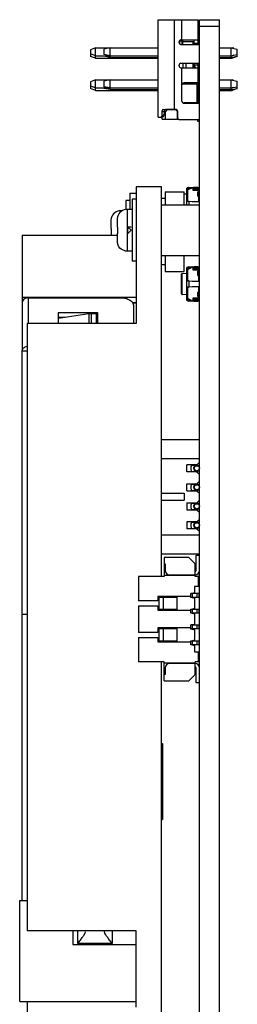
# Model space of a CAD drawing. Header units: millimetres. Extents: x 101 to 446, y 77 to 368.
# Tile 3 of 11: x 102 to 119, y 229 to 307. Entities that reach past the tile are written whole.
import ezdxf

# ---------------------------------------------------------------- set-up
doc = ezdxf.new("R2010")
doc.units = ezdxf.units.MM
doc.header["$LTSCALE"] = 32.67
doc.layers.add('00_COMPONENTS', color=7, linetype='CONTINUOUS')

msp = doc.modelspace()

# ---------------------------------------------------------------- linework, layer by layer
at = {"layer": '00_COMPONENTS', "color": 7}
for p, q in [((113.05, 298.945), (113.05, 306.645)), ((113.05, 306.645), (116.21, 306.645)), ((116.21, 304.695), (116.21, 306.645)), ((116.31, 137.895), (116.31, 306.645)), ((116.31, 306.645), (117.91, 306.645)), ((117.91, 138.995), (117.91, 306.645)), ((116.21, 305.375), (116.31, 305.375)), ((108.11, 304.425), (107.71, 304.275)), ((108.11, 303.594), (108.11, 304.425)), ((108.11, 304.425), (113.05, 304.425)), ((109.27, 304.425), (108.77, 304.325)), ((109.27, 303.658), (109.27, 304.425)), ((114.71, 304.845), (114.71, 304.895)), ((114.73, 304.97), (114.73, 304.77)), ((114.86, 305.045), (116.21, 305.045)), ((114.86, 304.695), (116.31, 304.695)), ((114.955, 304.695), (114.955, 305.045)), ((114.98, 305.045), (114.98, 304.695)), ((114.98, 304.925), (115.91, 304.925)), ((115.81, 304.695), (115.81, 304.925)), ((115.91, 304.695), (115.91, 305.045)), ((116.27, 304.925), (116.31, 304.925)), ((117.91, 304.425), (118.91, 304.425)), ((118.81, 304.425), (118.81, 303.658)), ((118.81, 304.425), (119.31, 304.325)), ((118.91, 304.405), (118.91, 304.425)), ((119.025, 304.382), (118.91, 304.425)), ((107.71, 304.275), (107.71, 303.744)), ((108.11, 303.785), (107.71, 303.935)), ((108.11, 303.594), (107.71, 303.744)), ((108.11, 303.785), (113.05, 303.785)), ((108.77, 304.325), (108.77, 303.885)), ((109.27, 303.785), (108.77, 303.885)), ((108.77, 303.785), (108.77, 303.758)), ((109.27, 303.658), (108.77, 303.758)), ((109.27, 303.658), (113.05, 303.658)), ((117.91, 303.785), (118.91, 303.785)), ((117.91, 303.658), (118.81, 303.658)), ((118.81, 303.785), (119.31, 303.885)), ((118.81, 303.658), (119.31, 303.758)), ((119.025, 303.828), (118.91, 303.785)), ((118.91, 303.785), (118.91, 303.805)), ((119.31, 303.744), (118.91, 303.594)), ((118.91, 303.594), (118.91, 303.678)), ((119.31, 303.744), (119.31, 304.325)), ((108.11, 303.594), (113.05, 303.594)), ((114.71, 302.995), (114.71, 303.045)), ((114.86, 303.195), (116.31, 303.195)), ((114.86, 302.845), (116.21, 302.845)), ((115.23, 303.195), (115.23, 302.845)), ((115.81, 302.845), (115.81, 303.195)), ((115.91, 302.845), (115.91, 303.195)), ((116.01, 302.845), (115.927, 303.045)), ((116.002, 302.864), (115.995, 302.883)), ((116.21, 301.045), (116.21, 303.195)), ((117.91, 303.594), (118.91, 303.594)), ((108.11, 301.885), (107.71, 301.735)), ((107.71, 301.735), (107.71, 301.204)), ((108.11, 301.245), (107.71, 301.395)), ((108.11, 301.054), (108.11, 301.885)), ((108.11, 301.885), (113.05, 301.885)), ((109.27, 301.885), (108.77, 301.785)), ((108.77, 301.785), (108.77, 301.345)), ((109.27, 301.245), (108.77, 301.345)), ((109.27, 301.118), (109.27, 301.885)), ((114.93, 300.195), (114.93, 301.495)), ((114.961, 301.586), (116.11, 301.586)), ((116.21, 301.645), (115.08, 301.645)), ((115.885, 301.645), (115.885, 301.586)), ((115.9, 301.645), (115.9, 301.585)), ((115.91, 301.586), (115.91, 301.645)), ((116.06, 301.586), (116.06, 301.645)), ((116.11, 301.586), (116.11, 300.085)), ((116.21, 301.885), (116.31, 301.885)), ((116.21, 301.645), (116.21, 301.645)), ((117.91, 301.885), (118.91, 301.885)), ((118.81, 301.885), (118.81, 301.118)), ((118.81, 301.885), (119.31, 301.785)), ((118.81, 301.245), (119.31, 301.345)), ((118.91, 301.865), (118.91, 301.885)), ((119.025, 301.842), (118.91, 301.885)), ((119.025, 301.288), (118.91, 301.245)), ((119.31, 301.204), (119.31, 301.785)), ((108.11, 301.054), (107.71, 301.204)), ((108.11, 301.245), (113.05, 301.245)), ((108.11, 301.054), (113.05, 301.054)), ((108.77, 301.245), (108.77, 301.218)), ((109.27, 301.118), (108.77, 301.218)), ((109.27, 301.118), (113.05, 301.118)), ((116.21, 301.01), (116.11, 301.06)), ((116.21, 300.56), (116.11, 300.51)), ((116.21, 301.045), (116.14, 301.045)), ((116.31, 301.035), (116.161, 301.035)), ((116.19, 300.496), (116.19, 300.085)), ((116.21, 301.245), (116.31, 301.245)), ((116.21, 301.118), (116.31, 301.118)), ((116.21, 301.054), (116.31, 301.054)), ((116.21, 301.01), (116.21, 300.56)), ((116.21, 301.01), (116.31, 301.01)), ((116.21, 300.56), (116.31, 300.56)), ((117.91, 301.245), (118.91, 301.245)), ((117.91, 301.118), (118.81, 301.118)), ((117.91, 301.054), (118.91, 301.054)), ((118.81, 301.118), (119.31, 301.218)), ((118.91, 301.245), (118.91, 301.265)), ((119.31, 301.204), (118.91, 301.054)), ((118.91, 301.054), (118.91, 301.138)), ((115.027, 300.055), (116.11, 300.055)), ((115.08, 300.045), (115.08, 300.085)), ((115.08, 300.085), (116.19, 300.085)), ((115.08, 300.045), (116.31, 300.045)), ((115.63, 300.085), (115.63, 300.055)), ((115.83, 300.085), (115.83, 300.055)), ((116.11, 300.045), (116.11, 300.055)), ((116.19, 300.085), (116.19, 300.045)), ((113.05, 298.945), (113.39, 298.945)), ((113.355, 299.395), (113.355, 299.095)), ((113.377, 298.785), (113.377, 298.945)), ((113.456, 298.984), (113.496, 299.045)), ((113.46, 299.545), (113.725, 299.545)), ((113.496, 299.045), (113.511, 299.068)), ((113.541, 299.395), (113.541, 299.204)), ((113.776, 299.536), (113.626, 299.386)), ((113.626, 298.785), (113.626, 299.386)), ((113.876, 299.546), (113.725, 299.546)), ((113.725, 299.545), (113.876, 299.544)), ((114.426, 299.536), (113.776, 299.536)), ((114.476, 299.545), (113.876, 299.545)), ((113.876, 299.545), (114.477, 299.543)), ((114.576, 299.386), (114.426, 299.536)), ((114.477, 299.543), (114.476, 299.545)), ((114.477, 299.543), (114.477, 299.543)), ((114.576, 298.785), (114.576, 299.386)), ((114.6, 298.895), (114.6, 299.395)), ((113.377, 298.785), (114.648, 298.785)), ((114.75, 298.745), (116.31, 298.745)), ((116.19, 298.634), (116.19, 298.745)), ((116.22, 298.585), (116.19, 298.634)), ((116.28, 298.585), (116.22, 298.585)), ((110.81, 292.927), (110.81, 291.645)), ((110.81, 292.927), (111.31, 292.927)), ((111.31, 293.418), (111.31, 282.617)), ((113.31, 293.418), (111.31, 293.418)), ((113.31, 262.628), (113.31, 293.418)), ((113.615, 293.036), (113.615, 291.995)), ((113.615, 293.036), (115.114, 293.036)), ((115.114, 291.995), (115.114, 293.036)), ((115.114, 292.877), (115.31, 292.884)), ((115.31, 291.995), (115.31, 293.337)), ((115.349, 293.337), (115.31, 293.337)), ((115.41, 293.137), (115.31, 293.137)), ((115.41, 293.379), (115.41, 293.387)), ((115.41, 293.387), (115.46, 293.387)), ((115.71, 293.337), (115.41, 293.187)), ((115.41, 293.187), (115.41, 293.237)), ((115.41, 292.295), (115.41, 293.187)), ((115.46, 293.387), (115.83, 293.387)), ((115.61, 293.287), (115.46, 293.287)), ((115.81, 293.337), (115.71, 293.337)), ((115.81, 293.137), (115.81, 293.337)), ((115.83, 293.287), (115.81, 293.287)), ((115.864, 293.237), (115.81, 293.237)), ((116.26, 293.137), (115.81, 293.137)), ((115.83, 293.387), (115.83, 293.261)), ((115.832, 293.357), (115.88, 293.325)), ((115.832, 293.259), (115.88, 293.226)), ((116.18, 293.387), (115.88, 293.387)), ((115.88, 293.374), (115.88, 293.385)), ((115.88, 293.226), (115.88, 293.325)), ((115.88, 293.325), (116.13, 293.325)), ((115.88, 293.226), (116.13, 293.226)), ((116.18, 293.235), (116.18, 293.387)), ((116.18, 293.387), (116.26, 293.387)), ((116.26, 293.237), (116.18, 293.237)), ((116.2, 292.697), (116.2, 293.037)), ((116.26, 293.037), (116.2, 293.037)), ((116.26, 292.237), (116.26, 293.387)), ((116.31, 293.287), (116.26, 293.287)), ((116.31, 293.187), (116.26, 293.187)), ((110.51, 292.337), (110.51, 291.645)), ((110.81, 292.337), (110.51, 292.337)), ((111.01, 292.445), (111.01, 287.545)), ((111.31, 292.445), (111.01, 292.445)), ((113.615, 292.516), (113.31, 292.516)), ((113.31, 291.995), (116.31, 291.995)), ((115.41, 292.295), (115.31, 292.295)), ((115.315, 292.288), (115.413, 292.288)), ((115.504, 292.269), (115.496, 292.27)), ((115.748, 292.238), (115.498, 292.269)), ((115.5, 292.269), (115.504, 292.269)), ((115.755, 292.238), (115.504, 292.269)), ((115.755, 292.237), (115.748, 292.238)), ((116.304, 292.237), (115.755, 292.237)), ((116.2, 292.697), (116.26, 292.697)), ((116.31, 292.487), (116.26, 292.487)), ((110.212, 291.537), (110.11, 291.537)), ((111.01, 291.645), (110.61, 291.645)), ((109.31, 290.7), (109.31, 290.139)), ((109.81, 290.808), (109.81, 290.248)), ((102.31, 289.618), (102.31, 284.289)), ((102.31, 289.618), (109.81, 289.618)), ((109.31, 289.639), (109.31, 289.618)), ((109.81, 289.748), (109.81, 289.183)), ((110.91, 289.995), (110.66, 290.246)), ((110.91, 290.245), (110.66, 290.244)), ((110.66, 289.744), (110.66, 290.244)), ((110.91, 289.995), (110.66, 290.244)), ((110.91, 289.995), (110.66, 289.744)), ((111.01, 288.345), (110.61, 288.345)), ((111.31, 287.545), (111.01, 287.545)), ((113.31, 287.995), (116.31, 287.995)), ((113.615, 287.258), (113.31, 287.258)), ((113.615, 287.995), (113.615, 286.737)), ((115.114, 286.737), (115.114, 287.995)), ((113.615, 286.737), (115.114, 286.737)), ((114.959, 286.585), (115.31, 286.597)), ((115.31, 284.451), (115.31, 287.051)), ((115.349, 287.051), (115.31, 287.051)), ((115.41, 286.851), (115.31, 286.851)), ((115.41, 287.092), (115.41, 287.101)), ((115.41, 287.101), (115.46, 287.101)), ((115.71, 287.051), (115.41, 286.901)), ((115.41, 286.901), (115.41, 286.951)), ((115.41, 286.008), (115.41, 286.901)), ((115.46, 287.101), (115.83, 287.101)), ((115.61, 287.001), (115.46, 287.001)), ((115.81, 287.051), (115.71, 287.051)), ((115.81, 286.851), (115.81, 287.051)), ((115.83, 287.001), (115.81, 287.001)), ((115.864, 286.951), (115.81, 286.951)), ((116.26, 286.851), (115.81, 286.851)), ((115.83, 287.101), (115.83, 286.974)), ((115.832, 287.071), (115.88, 287.038)), ((115.832, 286.972), (115.88, 286.94)), ((116.18, 287.101), (115.88, 287.101)), ((115.88, 287.088), (115.88, 287.098)), ((115.88, 286.94), (115.88, 287.038)), ((115.88, 287.038), (116.13, 287.038)), ((115.88, 286.94), (116.13, 286.94)), ((116.18, 286.948), (116.18, 287.101)), ((116.18, 287.101), (116.26, 287.101)), ((116.26, 286.951), (116.18, 286.951)), ((116.2, 286.411), (116.2, 286.751)), ((116.26, 286.751), (116.2, 286.751)), ((116.26, 285.951), (116.26, 287.101)), ((116.31, 287.001), (116.26, 287.001)), ((116.31, 286.901), (116.26, 286.901)), ((115.41, 286.008), (115.31, 286.008)), ((115.315, 286.002), (115.413, 286.002)), ((115.504, 285.982), (115.496, 285.984)), ((115.748, 285.951), (115.498, 285.982)), ((115.5, 285.982), (115.504, 285.982)), ((115.755, 285.951), (115.504, 285.982)), ((115.755, 285.951), (115.748, 285.951)), ((116.304, 285.951), (115.755, 285.951)), ((116.2, 286.411), (116.26, 286.411)), ((116.31, 286.201), (116.26, 286.201)), ((115.31, 285.493), (115.41, 285.493)), ((115.413, 285.5), (115.315, 285.5)), ((115.41, 284.601), (115.41, 285.493)), ((115.498, 285.519), (115.748, 285.551)), ((115.504, 285.519), (115.755, 285.551)), ((115.748, 285.551), (115.755, 285.551)), ((115.755, 285.551), (116.304, 285.551)), ((116.2, 284.751), (116.2, 285.091)), ((116.26, 285.091), (116.2, 285.091)), ((116.26, 284.401), (116.26, 285.551)), ((116.26, 285.301), (116.31, 285.301)), ((111.31, 284.693), (102.31, 284.693)), ((102.31, 284.278), (102.31, 280.447)), ((102.81, 284.693), (102.81, 284.663)), ((102.81, 284.663), (110.11, 284.663)), ((111.028, 284.277), (111.31, 284.277)), ((111.041, 284.255), (111.31, 284.255)), ((115.31, 284.904), (114.959, 284.917)), ((115.31, 284.651), (115.41, 284.651)), ((115.349, 284.451), (115.31, 284.451)), ((115.41, 284.551), (115.41, 284.601)), ((115.41, 284.601), (115.71, 284.451)), ((115.41, 284.401), (115.41, 284.41)), ((115.46, 284.401), (115.41, 284.401)), ((115.46, 284.501), (115.61, 284.501)), ((115.83, 284.401), (115.46, 284.401)), ((115.71, 284.451), (115.81, 284.451)), ((115.81, 284.451), (115.81, 284.651)), ((115.81, 284.651), (116.26, 284.651)), ((115.81, 284.551), (115.839, 284.551)), ((115.81, 284.501), (115.83, 284.501)), ((115.83, 284.443), (115.83, 284.537)), ((115.83, 284.443), (115.83, 284.401)), ((115.88, 284.606), (115.832, 284.542)), ((115.88, 284.512), (115.832, 284.448)), ((115.88, 284.512), (115.88, 284.606)), ((116.13, 284.606), (115.88, 284.606)), ((116.13, 284.512), (115.88, 284.512)), ((115.88, 284.404), (115.88, 284.415)), ((115.88, 284.401), (116.18, 284.401)), ((116.18, 284.401), (116.18, 284.589)), ((116.18, 284.551), (116.26, 284.551)), ((116.26, 284.401), (116.18, 284.401)), ((116.2, 284.751), (116.26, 284.751)), ((116.26, 284.601), (116.31, 284.601)), ((116.26, 284.501), (116.31, 284.501)), ((105.16, 283.482), (105.16, 282.617)), ((105.16, 283.482), (108.26, 283.482)), ((107.568, 283.401), (105.169, 283.01)), ((107.634, 283.41), (108.16, 283.41)), ((107.775, 283.411), (108.15, 283.411)), ((108.15, 283.411), (108.15, 282.617)), ((108.16, 283.41), (108.15, 283.411)), ((108.25, 283.341), (108.16, 283.41)), ((108.26, 283.482), (108.26, 282.617)), ((111.11, 284.024), (111.11, 282.617)), ((102.71, 282.617), (102.71, 234.618)), ((111.31, 282.617), (102.71, 282.617)), ((105.702, 283.097), (105.16, 283.097)), ((108.25, 282.617), (108.25, 283.341)), ((102.31, 237.018), (102.31, 280.442)), ((102.71, 280.442), (102.31, 280.442)), ((116.31, 273.426), (113.31, 273.426)), ((116.31, 271.926), (113.31, 271.926)), ((115.313, 270.901), (115.313, 271.451)), ((116.11, 271.451), (115.313, 271.451)), ((115.71, 271.451), (115.71, 271.425)), ((115.71, 271.426), (116.11, 271.426)), ((115.71, 270.926), (115.71, 270.901)), ((115.71, 270.926), (116.11, 270.926)), ((116.31, 271.651), (116.11, 271.451)), ((116.11, 270.901), (115.313, 270.901)), ((116.11, 270.901), (116.31, 270.701)), ((116.31, 270.151), (116.11, 269.951)), ((115.313, 269.401), (115.313, 269.951)), ((115.313, 269.951), (116.11, 269.951)), ((115.313, 269.401), (116.11, 269.401)), ((115.71, 269.951), (115.71, 269.925)), ((115.71, 269.926), (116.11, 269.926)), ((115.71, 269.426), (115.71, 269.401)), ((115.71, 269.426), (116.11, 269.426)), ((116.11, 269.401), (116.31, 269.201)), ((113.31, 269.201), (115.11, 269.201)), ((113.31, 268.651), (115.11, 268.651)), ((115.11, 269.201), (115.11, 268.651)), ((116.31, 268.651), (116.11, 268.451)), ((115.313, 268.451), (115.313, 267.901)), ((115.313, 268.451), (116.11, 268.451)), ((115.313, 267.901), (116.11, 267.901)), ((115.71, 268.425), (115.71, 268.451)), ((115.71, 268.426), (116.11, 268.426)), ((115.71, 267.901), (115.71, 267.926)), ((115.71, 267.926), (116.11, 267.926)), ((116.11, 267.901), (116.31, 267.701)), ((116.31, 267.151), (116.11, 266.951)), ((115.313, 266.951), (115.313, 266.401)), ((116.11, 266.951), (115.313, 266.951)), ((116.11, 266.401), (115.313, 266.401)), ((115.71, 266.925), (115.71, 266.951)), ((115.71, 266.926), (116.11, 266.926)), ((115.71, 266.401), (115.71, 266.426)), ((115.71, 266.426), (116.11, 266.426)), ((116.11, 266.401), (116.31, 266.201)), ((113.31, 265.926), (116.31, 265.926)), ((113.31, 264.426), (116.31, 264.426)), ((113.54, 264.128), (113.54, 262.628)), ((115.49, 264.128), (113.54, 264.128)), ((115.99, 263.628), (115.49, 264.128)), ((116.06, 263.103), (116.06, 264.303)), ((116.06, 264.303), (116.31, 264.303)), ((113.54, 263.628), (113.61, 263.628)), ((113.61, 263.628), (113.61, 263.103)), ((115.99, 262.628), (115.99, 263.628)), ((111.51, 262.628), (111.51, 260.703)), ((113.54, 262.628), (111.51, 262.628)), ((113.54, 262.728), (115.99, 262.728)), ((113.96, 262.753), (115.99, 262.753)), ((116.24, 262.628), (115.99, 262.628)), ((116.24, 261.828), (116.24, 262.628)), ((115.94, 261.828), (115.94, 261.338)), ((116.24, 261.828), (115.94, 261.828)), ((113.04, 261.053), (113.04, 260.703)), ((115.64, 261.053), (113.04, 261.053)), ((113.04, 260.998), (114.54, 260.998)), ((113.14, 260.048), (113.14, 260.998)), ((113.44, 260.998), (113.44, 260.048)), ((114.54, 261.053), (114.54, 259.953)), ((115.64, 260.968), (115.64, 261.288)), ((115.74, 261.288), (115.64, 261.288)), ((115.64, 260.998), (116.289, 260.998)), ((115.74, 260.968), (115.64, 260.968)), ((115.94, 261.338), (115.74, 261.288)), ((115.74, 260.968), (115.94, 260.918)), ((115.78, 261.298), (116.289, 261.298)), ((115.94, 260.918), (115.94, 260.088)), ((116.285, 260.998), (116.285, 261.298)), ((113.04, 260.703), (111.51, 260.703)), ((111.51, 260.303), (111.51, 258.203)), ((111.51, 260.303), (113.04, 260.303)), ((113.04, 260.303), (113.04, 259.953)), ((113.04, 260.048), (114.54, 260.048)), ((115.64, 259.718), (115.64, 260.048)), ((115.64, 260.048), (116.289, 260.048)), ((115.94, 260.088), (115.78, 260.048)), ((116.285, 259.748), (116.285, 260.048)), ((113.04, 259.953), (115.64, 259.953)), ((115.64, 259.748), (116.289, 259.748)), ((115.74, 259.718), (115.64, 259.718)), ((115.74, 259.718), (115.94, 259.668)), ((115.94, 259.668), (115.94, 258.838)), ((113.04, 258.553), (113.04, 258.203)), ((115.64, 258.553), (113.04, 258.553)), ((113.04, 258.498), (114.54, 258.498)), ((113.14, 257.548), (113.14, 258.498)), ((113.44, 258.498), (113.44, 257.548)), ((114.54, 258.553), (114.54, 257.453)), ((115.64, 258.468), (115.64, 258.788)), ((115.74, 258.788), (115.64, 258.788)), ((115.64, 258.498), (116.289, 258.498)), ((115.74, 258.468), (115.64, 258.468)), ((115.94, 258.838), (115.74, 258.788)), ((115.74, 258.468), (115.94, 258.418)), ((115.78, 258.798), (116.289, 258.798)), ((116.285, 258.498), (116.285, 258.798)), ((113.04, 258.203), (111.51, 258.203)), ((111.51, 257.803), (111.51, 255.878)), ((111.51, 257.803), (113.04, 257.803)), ((113.04, 257.803), (113.04, 257.453)), ((115.94, 258.418), (115.94, 257.588)), ((113.04, 257.548), (114.54, 257.548)), ((113.04, 257.453), (115.64, 257.453)), ((115.64, 257.218), (115.64, 257.548)), ((115.64, 257.548), (116.289, 257.548)), ((115.64, 257.248), (116.289, 257.248)), ((115.74, 257.218), (115.64, 257.218)), ((115.74, 257.218), (115.94, 257.168)), ((115.94, 257.588), (115.78, 257.548)), ((115.94, 257.168), (115.94, 256.678)), ((116.285, 257.248), (116.285, 257.548)), ((115.94, 256.678), (116.24, 256.678)), ((116.24, 255.878), (116.24, 256.678)), ((113.54, 255.878), (111.51, 255.878)), ((113.31, 168.572), (113.31, 255.878)), ((113.54, 254.378), (113.54, 255.878)), ((115.99, 255.778), (113.54, 255.778)), ((113.61, 255.403), (113.61, 254.878)), ((115.99, 255.753), (113.96, 255.753)), ((115.99, 254.878), (115.99, 255.878)), ((116.24, 255.878), (115.99, 255.878)), ((116.06, 254.203), (116.06, 255.403)), ((113.61, 254.878), (113.54, 254.878)), ((115.49, 254.378), (115.99, 254.878)), ((113.54, 254.378), (115.49, 254.378)), ((116.31, 254.203), (116.06, 254.203)), ((113.31, 249.426), (113.41, 249.426)), ((113.41, 249.426), (113.41, 243.404)), ((113.31, 243.404), (113.41, 243.404)), ((102.11, 229.018), (102.11, 237.018)), ((102.11, 237.018), (102.71, 237.018)), ((111.31, 234.618), (102.71, 234.618)), ((106.31, 234.618), (106.31, 233.518)), ((108.81, 234.534), (108.81, 234.618)), ((111.31, 228.578), (111.31, 234.618)), ((106.31, 233.518), (111.31, 233.518)), ((102.11, 229.018), (111.31, 229.018)), ((102.71, 229.018), (102.71, 168.572))]:
    msp.add_line(p, q, dxfattribs=at)
at = {"layer": '00_COMPONENTS', "color": 4}
for p, q in [((114.33, 306.645), (114.33, 299.545)), ((114.93, 305.045), (114.93, 306.645)), ((116.31, 306.145), (117.91, 306.145)), ((114.74, 304.985), (114.955, 304.985)), ((115.91, 304.795), (116.21, 304.795)), ((116.26, 304.695), (116.26, 304.932)), ((114.93, 301.495), (114.93, 302.845)), ((115.03, 302.845), (115.03, 303.195)), ((115.927, 303.045), (115.91, 303.028)), ((116.21, 303.045), (115.927, 303.045)), ((116.11, 301.495), (116.21, 301.495)), ((116.11, 301.195), (116.21, 301.195)), ((113.355, 299.395), (113.541, 299.395)), ((113.355, 299.095), (113.47, 299.095)), ((114.325, 299.543), (114.325, 299.536)), ((115.31, 293.187), (115.41, 293.187)), ((115.31, 292.937), (115.41, 292.937)), ((115.81, 293.197), (116.26, 293.197)), ((115.81, 293.177), (116.26, 293.177)), ((115.832, 293.259), (115.832, 293.357)), ((115.88, 293.378), (116.18, 293.378)), ((116.13, 293.325), (116.13, 293.226)), ((116.26, 293.258), (116.31, 293.258)), ((116.26, 293.217), (116.31, 293.217)), ((116.26, 293.037), (116.31, 293.037)), ((115.31, 292.387), (115.41, 292.387)), ((115.498, 291.995), (115.498, 292.269)), ((116.26, 292.637), (116.31, 292.637)), ((116.26, 292.337), (116.31, 292.337)), ((110.11, 291.537), (110.11, 291.467)), ((110.61, 291.645), (110.61, 288.345)), ((114.91, 284.967), (114.91, 286.535)), ((114.959, 284.917), (114.959, 286.585)), ((115.31, 286.901), (115.41, 286.901)), ((115.31, 286.651), (115.41, 286.651)), ((115.81, 286.911), (116.26, 286.911)), ((115.81, 286.891), (116.26, 286.891)), ((115.832, 286.972), (115.832, 287.071)), ((115.88, 287.092), (116.18, 287.092)), ((116.13, 287.038), (116.13, 286.94)), ((116.26, 286.972), (116.31, 286.972)), ((116.26, 286.93), (116.31, 286.93)), ((116.26, 286.751), (116.31, 286.751)), ((114.959, 285.751), (114.91, 285.751)), ((115.31, 286.101), (115.41, 286.101)), ((115.498, 285.519), (115.498, 285.982)), ((116.26, 286.351), (116.31, 286.351)), ((116.26, 286.051), (116.31, 286.051)), ((115.41, 285.401), (115.31, 285.401)), ((116.31, 285.451), (116.26, 285.451)), ((116.31, 285.151), (116.26, 285.151)), ((102.81, 282.617), (102.81, 284.663)), ((115.41, 284.851), (115.31, 284.851)), ((115.41, 284.601), (115.31, 284.601)), ((116.26, 284.611), (115.81, 284.611)), ((115.869, 284.591), (115.81, 284.591)), ((115.832, 284.448), (115.832, 284.542)), ((116.18, 284.437), (115.834, 284.437)), ((116.13, 284.606), (116.13, 284.512)), ((116.26, 284.591), (116.18, 284.591)), ((116.31, 284.751), (116.26, 284.751)), ((116.31, 284.572), (116.26, 284.572)), ((116.31, 284.53), (116.26, 284.53)), ((107.568, 283.401), (107.568, 282.617)), ((107.775, 282.617), (107.775, 283.411)), ((114.369, 260.998), (114.369, 261.053)), ((114.511, 261.053), (114.511, 260.998)), ((115.74, 261.288), (115.74, 260.998)), ((116.15, 260.998), (116.15, 261.298)), ((114.369, 259.953), (114.369, 260.048)), ((114.511, 260.048), (114.511, 259.953)), ((115.74, 260.048), (115.74, 259.748)), ((116.15, 259.748), (116.15, 260.048)), ((102.71, 259.618), (102.31, 259.618)), ((114.369, 258.498), (114.369, 258.553)), ((114.511, 258.553), (114.511, 258.498)), ((115.74, 258.788), (115.74, 258.498)), ((116.15, 258.498), (116.15, 258.798)), ((114.369, 257.453), (114.369, 257.548)), ((114.511, 257.548), (114.511, 257.453)), ((115.74, 257.548), (115.74, 257.248)), ((116.15, 257.248), (116.15, 257.548)), ((106.71, 233.618), (106.71, 234.618)), ((109.41, 234.618), (109.41, 233.618)), ((109.41, 233.618), (106.71, 233.618))]:
    msp.add_line(p, q, dxfattribs=at)
at = {"layer": '00_COMPONENTS', "color": 7}
msp.add_lwpolyline([(116.01, 302.845), (116.01, 302.846), (116.009, 302.848), (116.006, 302.857)], dxfattribs=at)
for centre in [(116.11, 271.176), (116.11, 269.676), (116.11, 268.176), (116.11, 266.676)]:
    msp.add_circle(centre, 0.2, dxfattribs=at)
for centre, radius, start, end in [((114.86, 304.895), 0.15, 90, 180), ((114.86, 304.845), 0.15, 180, 270), ((116.31, 305.018), 0.1, 180, 240), ((116.21, 304.845), 0.1, 0, 60), ((114.86, 303.045), 0.15, 90, 180), ((114.86, 302.995), 0.15, 180, 270), ((115.08, 301.495), 0.15, 90, 180), ((116.01, 300.496), 0.18, 0.00001, 16.19807), ((116.01, 300.495), 0.3, 0.00002, 12.44379), ((115.08, 300.195), 0.15, 180, 270), ((114.45, 299.395), 0.15, 0.02199, 79.80362), ((114.75, 298.895), 0.15, 180, 270), ((115.46, 293.237), 0.15, 90, 180), ((115.46, 293.237), 0.05, 90.00001, 179.99999), ((113.859, 289.89), 4.518, 176.82813, 183.17187), ((114.359, 289.999), 4.518, 176.82813, 183.17187), ((115.46, 286.951), 0.15, 90, 180), ((115.46, 286.951), 0.05, 90.00001, 179.99999), ((102.6, 284.278), 0.29, 177.8447, 179.99866), ((102.81, 284.019), 0.643, 90.01373, 96.07264), ((115.46, 284.551), 0.15, 180, 270), ((115.46, 284.551), 0.05, 180.00001, 269.99999), ((116.025, 284.855), 0.459, 245.45602, 248.36544), ((107.773, 282.143), 1.275, 96.25579, 99.26401), ((116.11, 271.176), 0.25, 36.80314, 323.19686), ((116.11, 269.676), 0.25, 36.80314, 323.19686), ((116.11, 268.176), 0.25, 36.80314, 323.19686), ((116.11, 266.676), 0.25, 36.80314, 323.19686), ((113.96, 263.103), 0.35, 180, 270), ((115.96, 263.103), 0.35, 274.9171, 360), ((115.96, 263.103), 0.1, 287.4576, 360), ((113.96, 255.403), 0.35, 90, 180), ((115.96, 255.403), 0.35, 0, 85.0829), ((115.96, 255.403), 0.1, 0, 72.5424)]:
    msp.add_arc(centre, radius, start, end, dxfattribs=at)
at = {"layer": '00_COMPONENTS', "color": 4}
msp.add_arc((126.287, 290.8), 15.267, 146.60222, 147.08999, dxfattribs=at)
at = {"layer": '00_COMPONENTS', "color": 7}
msp.add_ellipse((107.775, 283.28), major_axis=(1, 0), ratio=0.131334, start_param=1.570796, end_param=1.712336, dxfattribs=at)
for points, knots in [([(113.355, 299.095), (113.355, 299.075), (113.35, 299.038), (113.332, 298.995), (113.312, 298.969), (113.292, 298.952), (113.273, 298.945), (113.261, 298.945)], [0, 0, 0, 0, 0.307464, 0.58589, 0.70787, 0.816691, 1, 1, 1, 1]), ([(113.46, 299.545), (113.446, 299.545), (113.415, 299.536), (113.381, 299.501), (113.36, 299.452), (113.355, 299.414), (113.355, 299.395)], [0, 0, 0, 0, 0.213602, 0.446051, 0.711098, 1, 1, 1, 1]), ([(113.415, 298.95), (113.413, 298.949), (113.405, 298.947), (113.396, 298.945), (113.39, 298.945)], [0, 0, 0, 0, 0.290903, 1, 1, 1, 1]), ([(113.456, 298.984), (113.451, 298.976), (113.439, 298.962), (113.423, 298.953), (113.415, 298.95)], [0, 0, 0, 0, 0.504212, 1, 1, 1, 1]), ([(113.47, 299.095), (113.474, 299.075), (113.478, 299.037), (113.466, 298.999), (113.456, 298.984)], [0, 0, 0, 0, 0.528529, 1, 1, 1, 1]), ([(113.478, 299.045), (113.484, 299.045), (113.498, 299.05), (113.507, 299.062), (113.511, 299.068)], [0, 0, 0, 0, 0.436108, 1, 1, 1, 1]), ([(113.511, 299.068), (113.517, 299.077), (113.526, 299.097), (113.538, 299.143), (113.541, 299.179), (113.541, 299.204)], [0, 0, 0, 0, 0.223526, 0.472931, 1, 1, 1, 1]), ([(113.641, 299.545), (113.634, 299.545), (113.62, 299.543), (113.593, 299.531), (113.565, 299.501), (113.545, 299.452), (113.541, 299.414), (113.541, 299.395)], [0, 0, 0, 0, 0.105137, 0.211505, 0.440713, 0.706576, 1, 1, 1, 1]), ([(115.83, 293.387), (115.837, 293.387), (115.848, 293.387), (115.863, 293.387), (115.873, 293.387), (115.878, 293.386), (115.88, 293.385), (115.88, 293.385)], [0, 0, 0, 0, 0.388698, 0.684042, 0.886586, 0.953853, 1, 1, 1, 1]), ([(115.855, 293.367), (115.852, 293.366), (115.846, 293.366), (115.839, 293.364), (115.834, 293.363), (115.832, 293.362), (115.83, 293.36), (115.83, 293.359)], [0, 0, 0, 0, 0.390177, 0.69215, 0.80566, 0.894393, 1, 1, 1, 1]), ([(115.83, 293.359), (115.83, 293.359), (115.831, 293.358), (115.831, 293.358), (115.832, 293.357)], [0, 0, 0, 0, 0.20126, 1, 1, 1, 1]), ([(115.83, 293.261), (115.83, 293.261), (115.831, 293.26), (115.831, 293.259), (115.832, 293.259)], [0, 0, 0, 0, 0.20126, 1, 1, 1, 1]), ([(115.88, 293.374), (115.88, 293.373), (115.879, 293.372), (115.876, 293.371), (115.872, 293.369), (115.865, 293.368), (115.859, 293.367), (115.855, 293.367)], [0, 0, 0, 0, 0.10506, 0.192987, 0.307224, 0.611054, 1, 1, 1, 1]), ([(116.13, 293.325), (116.137, 293.325), (116.146, 293.325), (116.158, 293.326), (116.165, 293.327), (116.172, 293.328), (116.176, 293.329), (116.178, 293.331), (116.18, 293.332), (116.18, 293.333), (116.18, 293.333)], [0, 0, 0, 0, 0.36927, 0.535766, 0.682628, 0.805778, 0.900844, 0.93619, 0.963324, 1, 1, 1, 1]), ([(116.13, 293.226), (116.137, 293.226), (116.146, 293.226), (116.158, 293.227), (116.165, 293.229), (116.172, 293.23), (116.176, 293.231), (116.178, 293.232), (116.18, 293.233), (116.18, 293.234), (116.18, 293.235)], [0, 0, 0, 0, 0.36927, 0.535766, 0.682628, 0.805778, 0.900844, 0.93619, 0.963324, 1, 1, 1, 1]), ([(115.315, 292.288), (115.314, 292.289), (115.312, 292.29), (115.31, 292.293), (115.31, 292.295)], [0, 0, 0, 0, 0.315259, 1, 1, 1, 1]), ([(115.498, 292.269), (115.477, 292.27), (115.447, 292.273), (115.407, 292.276), (115.381, 292.278), (115.359, 292.281), (115.34, 292.283), (115.326, 292.285), (115.318, 292.287), (115.315, 292.288)], [0, 0, 0, 0, 0.341927, 0.499131, 0.641661, 0.765877, 0.868553, 0.947194, 1, 1, 1, 1]), ([(115.413, 292.288), (115.412, 292.289), (115.411, 292.291), (115.41, 292.293), (115.41, 292.295)], [0, 0, 0, 0, 0.272668, 1, 1, 1, 1]), ([(115.496, 292.27), (115.486, 292.272), (115.468, 292.274), (115.447, 292.278), (115.432, 292.281), (115.424, 292.283), (115.418, 292.286), (115.414, 292.287), (115.413, 292.288)], [0, 0, 0, 0, 0.341662, 0.637604, 0.76032, 0.862663, 0.942829, 1, 1, 1, 1]), ([(110.11, 291.537), (109.941, 291.537), (109.593, 291.423), (109.387, 291.119), (109.341, 290.956)], [0, 0, 0, 0, 0.500001, 1, 1, 1, 1]), ([(110.61, 291.645), (110.441, 291.645), (110.093, 291.531), (109.887, 291.227), (109.841, 291.064)], [0, 0, 0, 0, 0.500001, 1, 1, 1, 1]), ([(109.341, 290.956), (109.341, 290.957), (109.345, 290.952), (109.346, 290.952), (109.348, 290.95)], [0, 0, 0, 0, 0.228953, 1, 1, 1, 1]), ([(109.841, 291.064), (109.841, 291.065), (109.845, 291.06), (109.846, 291.06), (109.848, 291.058)], [0, 0, 0, 0, 0.228953, 1, 1, 1, 1]), ([(109.31, 290.139), (109.31, 290.14), (109.315, 290.139), (109.32, 290.14), (109.333, 290.14), (109.342, 290.14), (109.348, 290.14)], [0, 0, 0, 0, 0.062195, 0.249129, 0.562006, 1, 1, 1, 1]), ([(109.348, 289.64), (109.342, 289.64), (109.333, 289.64), (109.32, 289.64), (109.315, 289.639), (109.31, 289.64), (109.31, 289.639)], [0, 0, 0, 0, 0.437994, 0.750871, 0.937805, 1, 1, 1, 1]), ([(109.81, 290.248), (109.81, 290.248), (109.815, 290.247), (109.82, 290.249), (109.833, 290.248), (109.842, 290.248), (109.848, 290.249)], [0, 0, 0, 0, 0.062195, 0.249129, 0.562006, 1, 1, 1, 1]), ([(109.848, 289.749), (109.842, 289.748), (109.833, 289.748), (109.82, 289.749), (109.815, 289.747), (109.81, 289.748), (109.81, 289.748)], [0, 0, 0, 0, 0.437994, 0.750871, 0.937805, 1, 1, 1, 1]), ([(109.848, 288.933), (109.846, 288.931), (109.844, 288.929), (109.841, 288.927), (109.841, 288.926)], [0, 0, 0, 0, 0.740093, 1, 1, 1, 1]), ([(110.61, 288.345), (110.441, 288.345), (110.093, 288.459), (109.887, 288.763), (109.841, 288.926)], [0, 0, 0, 0, 0.500001, 1, 1, 1, 1]), ([(114.91, 286.535), (114.91, 286.541), (114.913, 286.554), (114.923, 286.571), (114.94, 286.582), (114.952, 286.585), (114.959, 286.585)], [0, 0, 0, 0, 0.240565, 0.500016, 0.759463, 1, 1, 1, 1]), ([(115.83, 287.101), (115.837, 287.101), (115.848, 287.101), (115.863, 287.101), (115.873, 287.1), (115.878, 287.099), (115.88, 287.099), (115.88, 287.098)], [0, 0, 0, 0, 0.388698, 0.684042, 0.886586, 0.953853, 1, 1, 1, 1]), ([(115.855, 287.08), (115.852, 287.08), (115.846, 287.079), (115.839, 287.078), (115.834, 287.076), (115.832, 287.075), (115.83, 287.074), (115.83, 287.073)], [0, 0, 0, 0, 0.390177, 0.69215, 0.80566, 0.894393, 1, 1, 1, 1]), ([(115.83, 287.073), (115.83, 287.073), (115.831, 287.072), (115.831, 287.071), (115.832, 287.071)], [0, 0, 0, 0, 0.20126, 1, 1, 1, 1]), ([(115.83, 286.974), (115.83, 286.974), (115.831, 286.973), (115.831, 286.973), (115.832, 286.972)], [0, 0, 0, 0, 0.20126, 1, 1, 1, 1]), ([(115.88, 287.088), (115.88, 287.087), (115.879, 287.086), (115.876, 287.084), (115.872, 287.083), (115.865, 287.081), (115.859, 287.081), (115.855, 287.08)], [0, 0, 0, 0, 0.10506, 0.192987, 0.307224, 0.611054, 1, 1, 1, 1]), ([(116.13, 287.038), (116.137, 287.038), (116.146, 287.038), (116.158, 287.039), (116.165, 287.04), (116.172, 287.042), (116.176, 287.043), (116.178, 287.044), (116.18, 287.045), (116.18, 287.046), (116.18, 287.047)], [0, 0, 0, 0, 0.36927, 0.535766, 0.682628, 0.805778, 0.900844, 0.93619, 0.963324, 1, 1, 1, 1]), ([(116.13, 286.94), (116.137, 286.94), (116.146, 286.94), (116.158, 286.941), (116.165, 286.942), (116.172, 286.943), (116.176, 286.944), (116.178, 286.946), (116.18, 286.947), (116.18, 286.948), (116.18, 286.948)], [0, 0, 0, 0, 0.36927, 0.535766, 0.682628, 0.805778, 0.900844, 0.93619, 0.963324, 1, 1, 1, 1]), ([(115.315, 286.002), (115.314, 286.002), (115.312, 286.004), (115.31, 286.007), (115.31, 286.008)], [0, 0, 0, 0, 0.315259, 1, 1, 1, 1]), ([(115.498, 285.982), (115.477, 285.984), (115.447, 285.986), (115.407, 285.989), (115.381, 285.992), (115.359, 285.994), (115.34, 285.997), (115.326, 285.999), (115.318, 286.001), (115.315, 286.002)], [0, 0, 0, 0, 0.341927, 0.499131, 0.641661, 0.765877, 0.868553, 0.947194, 1, 1, 1, 1]), ([(115.413, 286.002), (115.412, 286.002), (115.411, 286.004), (115.41, 286.007), (115.41, 286.008)], [0, 0, 0, 0, 0.272668, 1, 1, 1, 1]), ([(115.496, 285.984), (115.486, 285.985), (115.468, 285.988), (115.447, 285.992), (115.432, 285.995), (115.424, 285.997), (115.418, 285.999), (115.414, 286.001), (115.413, 286.002)], [0, 0, 0, 0, 0.341662, 0.637604, 0.76032, 0.862663, 0.942829, 1, 1, 1, 1]), ([(114.91, 284.967), (114.91, 284.961), (114.913, 284.948), (114.923, 284.931), (114.94, 284.92), (114.952, 284.917), (114.959, 284.917)], [0, 0, 0, 0, 0.240565, 0.500016, 0.759463, 1, 1, 1, 1]), ([(115.31, 285.493), (115.31, 285.494), (115.311, 285.497), (115.313, 285.499), (115.315, 285.5)], [0, 0, 0, 0, 0.204762, 1, 1, 1, 1]), ([(115.315, 285.5), (115.318, 285.501), (115.326, 285.503), (115.34, 285.505), (115.359, 285.508), (115.381, 285.51), (115.407, 285.512), (115.447, 285.516), (115.477, 285.518), (115.498, 285.519)], [0, 0, 0, 0, 0.052806, 0.131447, 0.234123, 0.358339, 0.500869, 0.658073, 1, 1, 1, 1]), ([(115.41, 285.493), (115.41, 285.494), (115.411, 285.496), (115.412, 285.499), (115.413, 285.5)], [0, 0, 0, 0, 0.235173, 1, 1, 1, 1]), ([(115.413, 285.5), (115.414, 285.501), (115.418, 285.503), (115.425, 285.505), (115.435, 285.508), (115.451, 285.511), (115.474, 285.515), (115.494, 285.518), (115.504, 285.519)], [0, 0, 0, 0, 0.05639, 0.136722, 0.23993, 0.36387, 0.661429, 1, 1, 1, 1]), ([(102.378, 284.471), (102.368, 284.457), (102.332, 284.402), (102.312, 284.337), (102.311, 284.289)], [0, 0, 0, 0, 0.260317, 1, 1, 1, 1]), ([(102.742, 284.659), (102.67, 284.651), (102.532, 284.613), (102.418, 284.524), (102.378, 284.471)], [0, 0, 0, 0, 0.524392, 1, 1, 1, 1]), ([(110.11, 284.663), (110.239, 284.663), (110.486, 284.632), (110.811, 284.502), (111.014, 284.322), (111.097, 284.153), (111.11, 284.066), (111.11, 284.024)], [0, 0, 0, 0, 0.297498, 0.56941, 0.800573, 0.902904, 1, 1, 1, 1]), ([(115.832, 284.542), (115.832, 284.541), (115.831, 284.54), (115.83, 284.538), (115.83, 284.537)], [0, 0, 0, 0, 0.273443, 1, 1, 1, 1]), ([(115.83, 284.537), (115.83, 284.536), (115.831, 284.534), (115.833, 284.532), (115.834, 284.531)], [0, 0, 0, 0, 0.44889, 1, 1, 1, 1]), ([(115.832, 284.448), (115.832, 284.447), (115.831, 284.446), (115.83, 284.445), (115.83, 284.443)], [0, 0, 0, 0, 0.273443, 1, 1, 1, 1]), ([(115.83, 284.443), (115.83, 284.442), (115.831, 284.44), (115.833, 284.438), (115.834, 284.437)], [0, 0, 0, 0, 0.44889, 1, 1, 1, 1]), ([(115.88, 284.404), (115.878, 284.403), (115.872, 284.402), (115.862, 284.401), (115.847, 284.401), (115.836, 284.401), (115.83, 284.401)], [0, 0, 0, 0, 0.140493, 0.352377, 0.6387, 1, 1, 1, 1]), ([(115.855, 284.428), (115.858, 284.427), (115.864, 284.425), (115.871, 284.422), (115.877, 284.419), (115.879, 284.417), (115.88, 284.416), (115.88, 284.415)], [0, 0, 0, 0, 0.328652, 0.620373, 0.853113, 0.938362, 1, 1, 1, 1]), ([(116.18, 284.589), (116.18, 284.59), (116.18, 284.592), (116.176, 284.596), (116.172, 284.599), (116.165, 284.601), (116.158, 284.603), (116.146, 284.605), (116.137, 284.606), (116.13, 284.606)], [0, 0, 0, 0, 0.061882, 0.138083, 0.237212, 0.358392, 0.49903, 0.656043, 1, 1, 1, 1]), ([(116.18, 284.495), (116.18, 284.496), (116.18, 284.498), (116.176, 284.502), (116.172, 284.505), (116.165, 284.507), (116.158, 284.509), (116.146, 284.511), (116.137, 284.512), (116.13, 284.512)], [0, 0, 0, 0, 0.061882, 0.138083, 0.237212, 0.358392, 0.49903, 0.656043, 1, 1, 1, 1]), ([(102.31, 280.447), (102.31, 280.491), (102.332, 280.584), (102.42, 280.7), (102.551, 280.785), (102.655, 280.816), (102.71, 280.824)], [0, 0, 0, 0, 0.222699, 0.46092, 0.720944, 1, 1, 1, 1]), ([(115.669, 271.176), (115.669, 271.207), (115.671, 271.264), (115.677, 271.333), (115.686, 271.377), (115.693, 271.401), (115.7, 271.417), (115.706, 271.424), (115.71, 271.425)], [0, 0, 0, 0, 0.361663, 0.6729, 0.796069, 0.892196, 0.959348, 1, 1, 1, 1]), ([(115.71, 270.926), (115.706, 270.927), (115.7, 270.934), (115.693, 270.95), (115.686, 270.974), (115.677, 271.019), (115.671, 271.087), (115.669, 271.145), (115.669, 271.176)], [0, 0, 0, 0, 0.040652, 0.107803, 0.203929, 0.327097, 0.638334, 1, 1, 1, 1]), ([(115.669, 269.676), (115.669, 269.707), (115.671, 269.764), (115.677, 269.833), (115.686, 269.877), (115.693, 269.901), (115.7, 269.917), (115.706, 269.924), (115.71, 269.925)], [0, 0, 0, 0, 0.361663, 0.6729, 0.796069, 0.892196, 0.959348, 1, 1, 1, 1]), ([(115.71, 269.426), (115.706, 269.427), (115.7, 269.434), (115.693, 269.45), (115.686, 269.474), (115.677, 269.519), (115.671, 269.587), (115.669, 269.645), (115.669, 269.676)], [0, 0, 0, 0, 0.040652, 0.107803, 0.203929, 0.327097, 0.638334, 1, 1, 1, 1]), ([(115.669, 268.176), (115.669, 268.207), (115.671, 268.264), (115.677, 268.333), (115.686, 268.377), (115.693, 268.401), (115.7, 268.417), (115.706, 268.424), (115.71, 268.425)], [0, 0, 0, 0, 0.361663, 0.6729, 0.796069, 0.892196, 0.959348, 1, 1, 1, 1]), ([(115.71, 267.926), (115.706, 267.927), (115.7, 267.934), (115.693, 267.95), (115.686, 267.974), (115.677, 268.019), (115.671, 268.087), (115.669, 268.145), (115.669, 268.176)], [0, 0, 0, 0, 0.040652, 0.107803, 0.203929, 0.327097, 0.638334, 1, 1, 1, 1]), ([(115.669, 266.676), (115.669, 266.707), (115.671, 266.764), (115.677, 266.833), (115.686, 266.877), (115.693, 266.901), (115.7, 266.917), (115.706, 266.924), (115.71, 266.925)], [0, 0, 0, 0, 0.361663, 0.6729, 0.796069, 0.892196, 0.959348, 1, 1, 1, 1]), ([(115.71, 266.426), (115.706, 266.427), (115.7, 266.434), (115.693, 266.45), (115.686, 266.474), (115.677, 266.519), (115.671, 266.587), (115.669, 266.645), (115.669, 266.676)], [0, 0, 0, 0, 0.040652, 0.107803, 0.203929, 0.327097, 0.638334, 1, 1, 1, 1]), ([(106.71, 233.618), (106.778, 233.704), (106.909, 233.874), (107.066, 234.084), (107.177, 234.244), (107.244, 234.352), (107.291, 234.446), (107.31, 234.507), (107.31, 234.534)], [0, 0, 0, 0, 0.298731, 0.582729, 0.712729, 0.829491, 0.927253, 1, 1, 1, 1]), ([(109.41, 233.618), (109.343, 233.704), (109.212, 233.874), (109.055, 234.084), (108.944, 234.244), (108.877, 234.352), (108.829, 234.446), (108.81, 234.507), (108.81, 234.534)], [0, 0, 0, 0, 0.29876, 0.582777, 0.712725, 0.829477, 0.927241, 1, 1, 1, 1])]:
    msp.add_open_spline(points, degree=3, knots=knots, dxfattribs=at)
for points in [[(109.348, 290.95), (109.323, 290.869), (109.31, 290.784), (109.31, 290.7)], [(109.848, 291.058), (109.823, 290.978), (109.81, 290.893), (109.81, 290.808)], [(109.81, 289.183), (109.81, 289.099), (109.823, 289.014), (109.848, 288.933)]]:
    msp.add_open_spline(points, degree=3, dxfattribs=at)

doc.saveas('drawing.dxf')
